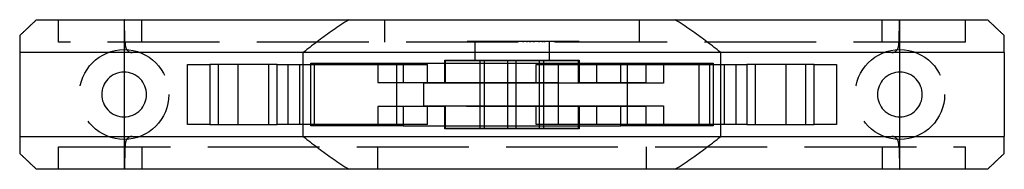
# Model space of a CAD drawing. Header units: millimetres. Extents: x -33 to 33, y -5 to 5.
import ezdxf

# ---------------------------------------------------------------- set-up
doc = ezdxf.new("R2010")
doc.units = ezdxf.units.MM
doc.header["$LTSCALE"] = 50
doc.linetypes.add('ALLCAD_Strich', pattern=[0.2, 0.15, -0.05])
doc.layers.add('BESCH_KONT_verb_schn_ansi_2d', color=40, linetype='Continuous')

msp = doc.modelspace()

# ---------------------------------------------------------------- linework, layer by layer
at = {"layer": 'BESCH_KONT_verb_schn_ansi_2d', "linetype": 'Continuous', "extrusion": (0, 1, 2.22045e-16)}
for p, q in [((-31.876, 5), (31.876, 5)), ((-33, 2.8), (-33, -2.8)), ((33, 2.8), (-33, 2.8)), ((33, 2.8), (33, -2.8)), ((-15, -2), (-15, 2)), ((-15, 2), (-9, 2)), ((-13.266, 2), (-13.266, -2)), ((-9, 2), (-9, 0.8)), ((-4.5, 2.3), (4.5, 2.3)), ((-4.5, 0.8), (-4.5, 2.3)), ((3.554, 2.25), (-4.45, 2.25)), ((-4.45, 0.75), (-4.45, 2.25)), ((4.45, 2.25), (3.554, 2.25)), ((4.45, 0.75), (4.45, 2.25)), ((4.5, 2.3), (4.5, 0.8)), ((9, 2), (15, 2)), ((9, 0.8), (9, 2)), ((10.15, 2), (10.15, 0.75)), ((12.55, -2), (12.55, 2)), ((13.266, -2), (13.266, 2)), ((15, 2), (15, -2)), ((-26, 1.5), (-26, -1.5)), ((26, -1.5), (26, 1.5)), ((-9, 0.8), (-4.5, 0.8)), ((-7.712, -0.8), (-7.712, 0.8)), ((4.713, 0.75), (-5.9, 0.75)), ((-5.9, -0.75), (-5.9, 0.75)), ((-4.5, 0.8), (-4.45, 0.8)), ((4.45, 0.8), (4.5, 0.8)), ((4.5, 0.8), (9, 0.8)), ((10.15, 0.75), (4.713, 0.75)), ((-4.5, -0.8), (-9, -0.8)), ((-9, -0.8), (-9, -2)), ((-5.9, -0.75), (4.713, -0.75)), ((-4.45, -0.8), (-4.5, -0.8)), ((-4.5, -2.3), (-4.5, -0.8)), ((-4.45, -2.25), (-4.45, -0.75)), ((4.45, -2.25), (4.45, -0.75)), ((4.5, -0.8), (4.45, -0.8)), ((4.5, -0.8), (4.5, -2.3)), ((9, -0.8), (4.5, -0.8)), ((4.713, -0.75), (10.15, -0.75)), ((9, -2), (9, -0.8)), ((10.15, -0.75), (10.15, -2)), ((-9, -2), (-15, -2)), ((4.5, -2.3), (-4.5, -2.3)), ((-4.45, -2.25), (3.554, -2.25)), ((3.554, -2.25), (4.45, -2.25)), ((15, -2), (9, -2)), ((-33, -2.8), (33, -2.8)), ((31.876, -5), (-31.876, -5))]:
    msp.add_line(p, q, dxfattribs=at)
at = {"layer": 'BESCH_KONT_verb_schn_ansi_2d', "linetype": 'ALLCAD_Strich', "extrusion": (0, 1, 2.22045e-16)}
for p, q in [((-30.397, 3.5), (-30.397, 5)), ((-26, 5), (-26, 1.5)), ((-24.819, 3.5), (-24.819, 5)), ((-8.515, 3.5), (-8.515, 5)), ((8.515, 5), (8.515, 3.5)), ((24.819, 3.5), (24.819, 5)), ((26, 1.5), (26, 5)), ((30.397, 3.5), (30.397, 5)), ((30.397, 3.5), (-30.397, 3.5)), ((-4.5, 3.5), (-4.5, 3.55)), ((4.5, 3.55), (-4.5, 3.55)), ((-4.364, 3.5), (-4.364, 3.55)), ((-3.598, 3.5), (-3.598, 3.55)), ((-3.341, 3.5), (-3.341, 3.55)), ((-2.874, 3.5), (-2.874, 3.55)), ((-2.617, 3.5), (-2.617, 3.55)), ((-2.5, 3.5), (-2.5, 2.3)), ((-2.417, 3.5), (-2.417, 3.55)), ((-2.165, 3.5), (-2.165, 3.55)), ((-1.907, 3.5), (-1.907, 3.55)), ((-1.655, 3.5), (-1.655, 3.55)), ((-1.451, 3.5), (-1.451, 3.55)), ((-1.45, 3.5), (-1.45, 3.55)), ((-1.437, 3.5), (-1.437, 3.55)), ((-1.2, 3.5), (-1.2, 3.55)), ((-1.188, 3.5), (-1.188, 3.55)), ((-0.825, 3.5), (-0.825, 3.55)), ((-0.825, 3.5), (-0.825, 3.55)), ((-0.82, 3.5), (-0.82, 3.55)), ((-0.563, 3.5), (-0.563, 3.55)), ((-0.386, 3.5), (-0.386, 3.55)), ((-0.134, 3.5), (-0.134, 3.55)), ((0.187, 3.5), (0.187, 3.55)), ((0.215, 3.5), (0.215, 3.55)), ((0.439, 3.5), (0.439, 3.55)), ((0.76, 3.5), (0.76, 3.55)), ((0.78, 3.5), (0.78, 3.55)), ((1.012, 3.5), (1.012, 3.55)), ((1.186, 3.5), (1.186, 3.55)), ((1.24, 3.5), (1.24, 3.55)), ((1.243, 3.5), (1.243, 3.55)), ((1.435, 3.5), (1.435, 3.55)), ((1.467, 3.5), (1.467, 3.55)), ((1.487, 3.5), (1.487, 3.55)), ((1.823, 3.5), (1.823, 3.55)), ((1.825, 3.5), (1.825, 3.55)), ((2.051, 3.5), (2.051, 3.55)), ((2.077, 3.5), (2.077, 3.55)), ((2.199, 3.5), (2.199, 3.55)), ((2.5, 3.5), (2.5, 2.3)), ((2.858, 3.5), (2.858, 3.55)), ((3.122, 3.5), (3.122, 3.55)), ((4.364, 3.5), (4.364, 3.55)), ((4.5, 3.5), (4.5, 3.55)), ((-14, -2.8), (-14, 2.8)), ((14, -2.8), (14, 2.8)), ((-21.75, 2), (-20.25, 2)), ((-21.75, -2), (-21.75, 2)), ((-20.25, 2), (-20.25, -2)), ((-15.75, 2), (-20.25, 2)), ((-19.673, -2), (-19.673, 2)), ((-18.378, 2), (-18.378, -2)), ((-16.327, 2), (-16.327, -2)), ((-15.75, 2), (-15, 2)), ((-15.75, -2), (-15.75, 2)), ((-14.25, 2), (-14.25, -2)), ((-13.492, 2.1), (-7.3, 2.1)), ((-13.492, -2.1), (-13.492, 2.1)), ((-9, 2), (-5.657, 2)), ((-7.712, 0.8), (-7.712, 2.1)), ((-7.3, 2.1), (0, 2.1)), ((-7.3, 2.1), (-7.3, 0.8)), ((-5.657, 0.8), (-5.657, 2)), ((-2.126, -2.25), (-2.126, 2.25)), ((-1.845, -2.25), (-1.845, 2.25)), ((-0.281, -2.25), (-0.281, 2.25)), ((0, 2.1), (7.3, 2.1)), ((0.281, -2.25), (0.281, 2.25)), ((1.615, 0.75), (1.615, 2)), ((1.615, 2), (5.657, 2)), ((1.845, -2.25), (1.845, 2.25)), ((2.126, -2.25), (2.126, 2.25)), ((3.124, -2), (3.124, 2)), ((5.657, 2), (9, 2)), ((5.657, 2), (5.657, 0.8)), ((7.3, 2.1), (13.492, 2.1)), ((7.3, 0.8), (7.3, 2.1)), ((7.712, 2.1), (7.712, -2.1)), ((13.492, 2.1), (13.492, -2.1)), ((14.25, -2), (14.25, 2)), ((15, 2), (15.75, 2)), ((15.75, 2), (15.75, -2)), ((20.25, 2), (15.75, 2)), ((16.327, -2), (16.327, 2)), ((18.378, -2), (18.378, 2)), ((19.673, 2), (19.673, -2)), ((20.25, 2), (21.75, 2)), ((20.25, -2), (20.25, 2)), ((21.75, 2), (21.75, -2)), ((-4.45, 0.8), (4.45, 0.8)), ((-7.712, -2.1), (-7.712, -0.8)), ((-7.3, -0.8), (-7.3, -2.1)), ((-5.657, -2), (-5.657, -0.8)), ((4.45, -0.8), (-4.45, -0.8)), ((1.615, -2), (1.615, -0.75)), ((5.657, -0.8), (5.657, -2)), ((7.3, -2.1), (7.3, -0.8)), ((-26, -1.5), (-26, -5)), ((26, -5), (26, -1.5)), ((-20.25, -2), (-21.75, -2)), ((-20.25, -2), (-15.75, -2)), ((-15, -2), (-15.75, -2)), ((-7.3, -2.1), (-13.492, -2.1)), ((-5.657, -2), (-9, -2)), ((-7.3, -2.1), (0, -2.1)), ((0, -2.1), (7.3, -2.1)), ((5.657, -2), (1.615, -2)), ((9, -2), (5.657, -2)), ((13.492, -2.1), (7.3, -2.1)), ((15.75, -2), (15, -2)), ((15.75, -2), (20.25, -2)), ((21.75, -2), (20.25, -2)), ((-30.397, -5), (-30.397, -3.5)), ((-30.397, -3.5), (30.397, -3.5)), ((-24.819, -3.5), (-24.819, -5)), ((-9, -5), (-9, -3.5)), ((9, -3.5), (9, -5)), ((24.819, -3.5), (24.819, -5)), ((30.397, -5), (30.397, -3.5))]:
    msp.add_line(p, q, dxfattribs=at)
at = {"layer": 'BESCH_KONT_verb_schn_ansi_2d', "linetype": 'ALLCAD_Strich'}
for centre in [(-26, 0), (26, 0)]:
    msp.add_circle(centre, 3, dxfattribs=at)
at = {"layer": 'BESCH_KONT_verb_schn_ansi_2d', "linetype": 'Continuous'}
for points, weights in [([(-33, 3.934), (-32.434, 4.476), (-31.876, 5)], [1.00209104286, 1.00169069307, 1.00115787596]), ([(31.876, 5), (32.434, 4.476), (33, 3.934)], [1.00115787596, 1.00169069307, 1.00209104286]), ([(-33, 3.934), (-33, 3.375), (-33, 2.8)], [1.00156487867, 1.00186767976, 1.00205545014]), ([(33, 2.8), (33, 3.375), (33, 3.934)], [1.00205545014, 1.00186767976, 1.00156487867]), ([(-33, -2.8), (-33, -3.375), (-33, -3.934)], [1.00205545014, 1.00186767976, 1.00156487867]), ([(33, -3.934), (33, -3.375), (33, -2.8)], [1.00156487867, 1.00186767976, 1.00205545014]), ([(-31.876, -5), (-32.434, -4.476), (-33, -3.934)], [1.00115787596, 1.00169069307, 1.00209104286]), ([(33, -3.934), (32.434, -4.476), (31.876, -5)], [1.00209104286, 1.00169069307, 1.00115787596])]:
    msp.add_rational_spline(points, weights, degree=2, dxfattribs=at)
at = {"layer": 'BESCH_KONT_verb_schn_ansi_2d', "linetype": 'ALLCAD_Strich'}
for points, weights in [([(-25.94, 3.449), (-25.963, 4.237), (-25.986, 5)], [1.0016316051, 1.00128918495, 1.00076795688]), ([(25.94, 3.449), (25.963, 4.237), (25.986, 5)], [1.00163365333, 1.00129141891, 1.000770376]), ([(-25.94, -3.449), (-25.963, -4.237), (-25.986, -5)], [1.00163365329, 1.00129141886, 1.00077037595]), ([(25.94, -3.449), (25.963, -4.237), (25.986, -5)], [1.0016316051, 1.00128918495, 1.00076795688])]:
    msp.add_rational_spline(points, weights, degree=2, dxfattribs=at)
for points, knots in [([(-10.932, 4.999), (-11.655, 4.542), (-12.344, 4.063), (-13.33, 3.327), (-13.666, 3.067), (-14, 2.8)], [5.0375481, 5.0375481, 5.0375481, 5.0375481, 5.2857747, 5.2857747, 5.4153391, 5.4153391, 5.4153391, 5.4153391]), ([(14, 2.8), (13.666, 3.067), (13.33, 3.327), (12.343, 4.063), (11.654, 4.542), (10.932, 4.999)], [2.4308741, 2.4308741, 2.4308741, 2.4308741, 2.5605442, 2.5605442, 2.8086683, 2.8086683, 2.8086683, 2.8086683]), ([(-25.94, 3.449), (-25.938, 3.368), (-25.929, 3.292), (-25.883, 3.099), (-25.819, 2.968), (-25.689, 2.865), (-25.648, 2.841), (-25.554, 2.808), (-25.501, 2.8), (-25.45, 2.8)], [0.509435, 0.509435, 0.509435, 0.509435, 0.5392344, 0.5392344, 0.5908608, 0.5908608, 0.6088249, 0.6088249, 0.626789, 0.626789, 0.626789, 0.626789]), ([(25.45, 2.8), (25.501, 2.8), (25.554, 2.808), (25.648, 2.841), (25.689, 2.865), (25.819, 2.968), (25.883, 3.099), (25.929, 3.292), (25.938, 3.368), (25.94, 3.449)], [0.2104769, 0.2104769, 0.2104769, 0.2104769, 0.228441, 0.228441, 0.2464051, 0.2464051, 0.2980315, 0.2980315, 0.3278309, 0.3278309, 0.3278309, 0.3278309]), ([(-25.45, -2.8), (-25.501, -2.8), (-25.554, -2.808), (-25.648, -2.841), (-25.689, -2.865), (-25.819, -2.968), (-25.883, -3.099), (-25.929, -3.292), (-25.938, -3.368), (-25.94, -3.449)], [0.2104769, 0.2104769, 0.2104769, 0.2104769, 0.228441, 0.228441, 0.2464051, 0.2464051, 0.2980315, 0.2980315, 0.3278309, 0.3278309, 0.3278309, 0.3278309]), ([(-14, -2.8), (-13.666, -3.067), (-13.33, -3.327), (-12.344, -4.063), (-11.655, -4.542), (-10.932, -4.999)], [2.4312513, 2.4312513, 2.4312513, 2.4312513, 2.5608157, 2.5608157, 2.8090423, 2.8090423, 2.8090423, 2.8090423]), ([(10.932, -4.999), (11.655, -4.542), (12.344, -4.063), (13.33, -3.327), (13.666, -3.067), (14, -2.8)], [5.0375481, 5.0375481, 5.0375481, 5.0375481, 5.2857747, 5.2857747, 5.4153391, 5.4153391, 5.4153391, 5.4153391]), ([(25.94, -3.449), (25.938, -3.368), (25.929, -3.292), (25.883, -3.099), (25.819, -2.968), (25.689, -2.865), (25.648, -2.841), (25.554, -2.808), (25.501, -2.8), (25.45, -2.8)], [0.509435, 0.509435, 0.509435, 0.509435, 0.5392344, 0.5392344, 0.5908608, 0.5908608, 0.6088249, 0.6088249, 0.626789, 0.626789, 0.626789, 0.626789])]:
    msp.add_open_spline(points, degree=3, knots=knots, dxfattribs=at)
at = {"layer": 'BESCH_KONT_verb_schn_ansi_2d', "linetype": 'Continuous'}
for points, knots in [([(-27.5, 0), (-27.5, 0.187), (-27.463, 0.384), (-27.319, 0.74), (-27.212, 0.9), (-26.955, 1.175), (-26.779, 1.299), (-26.397, 1.461), (-26.192, 1.5), (-25.812, 1.5), (-25.608, 1.462), (-25.227, 1.302), (-25.05, 1.179), (-24.79, 0.903), (-24.682, 0.742), (-24.537, 0.384), (-24.5, 0.187), (-24.5, -0.187), (-24.537, -0.384), (-24.682, -0.742), (-24.79, -0.903), (-25.05, -1.179), (-25.227, -1.302), (-25.608, -1.462), (-25.812, -1.5), (-26.192, -1.5), (-26.397, -1.461), (-26.779, -1.299), (-26.955, -1.175), (-27.212, -0.9), (-27.319, -0.74), (-27.463, -0.384), (-27.5, -0.187), (-27.5, 0)], [0, 0, 0, 0, 0.0561878, 0.0561878, 0.1123756, 0.1123756, 0.1797111, 0.1797111, 0.2470466, 0.2470466, 0.3132511, 0.3132511, 0.3794556, 0.3794556, 0.4354904, 0.4354904, 0.4915252, 0.4915252, 0.54756, 0.54756, 0.6035948, 0.6035948, 0.6697993, 0.6697993, 0.7360038, 0.7360038, 0.8033393, 0.8033393, 0.8706747, 0.8706747, 0.9268626, 0.9268626, 0.9830504, 0.9830504, 0.9830504, 0.9830504]), ([(24.5, 0), (24.5, 0.187), (24.537, 0.384), (24.682, 0.742), (24.79, 0.903), (25.05, 1.179), (25.227, 1.302), (25.608, 1.462), (25.812, 1.5), (26.192, 1.5), (26.397, 1.461), (26.779, 1.299), (26.955, 1.175), (27.212, 0.9), (27.319, 0.74), (27.463, 0.384), (27.5, 0.187), (27.5, -0.187), (27.463, -0.384), (27.319, -0.74), (27.212, -0.9), (26.955, -1.175), (26.779, -1.299), (26.397, -1.461), (26.192, -1.5), (25.812, -1.5), (25.608, -1.462), (25.227, -1.302), (25.05, -1.179), (24.79, -0.903), (24.682, -0.742), (24.537, -0.384), (24.5, -0.187), (24.5, 0)], [0, 0, 0, 0, 0.0560348, 0.0560348, 0.1120696, 0.1120696, 0.1782741, 0.1782741, 0.2444786, 0.2444786, 0.3118141, 0.3118141, 0.3791496, 0.3791496, 0.4353374, 0.4353374, 0.4915252, 0.4915252, 0.547713, 0.547713, 0.6039008, 0.6039008, 0.6712363, 0.6712363, 0.7385718, 0.7385718, 0.8047763, 0.8047763, 0.8709808, 0.8709808, 0.9270156, 0.9270156, 0.9830504, 0.9830504, 0.9830504, 0.9830504])]:
    msp.add_open_spline(points, degree=3, knots=knots, dxfattribs=at)

doc.saveas('drawing.dxf')
